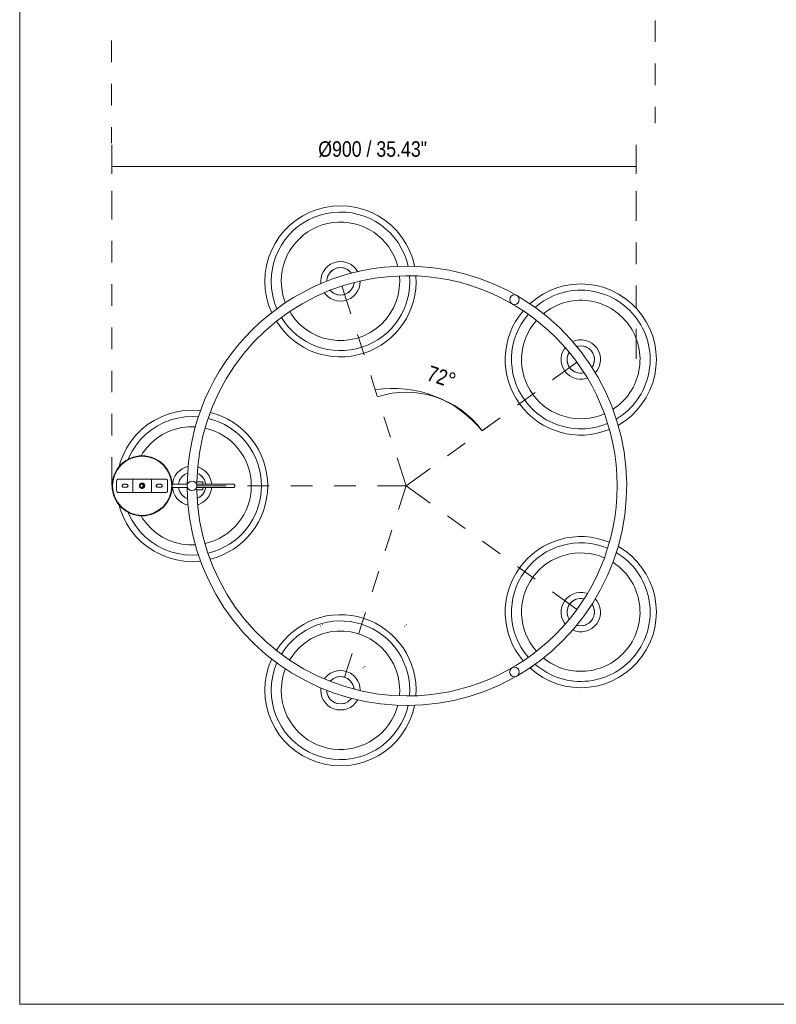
# Model space of a CAD drawing. Header units: millimetres. Extents: x 0 to 8.3, y 0 to 11.7.
# Tile 1 of 5: x 0 to 4.1, y 0 to 5.4. Entities that reach past the tile are written whole.
import ezdxf

# ---------------------------------------------------------------- set-up
doc = ezdxf.new("R2010")
doc.units = ezdxf.units.MM
doc.layers.add('PDF_Geometría', color=7, linetype='Continuous')
doc.layers.add('PDF_Texto', color=7, linetype='Continuous', true_color=0x5b5b5b)
doc.styles.add('PDF Arial Narrow', font='ARIALN.TTF')

msp = doc.modelspace()

# ---------------------------------------------------------------- linework, layer by layer
at = {"layer": 'PDF_Geometría', "lineweight": 18}
msp.add_lwpolyline([(0.0016, 11.6917), (0.0016, 0), (8.2684, 0), (8.2684, 11.6917)], close=True, dxfattribs=at)
at = {"layer": 'PDF_Geometría', "color": 254, "lineweight": 9, "true_color": 0xd2d2d2}
for points in [[(3.4725, 5.3756), (3.4725, 5.2575)], [(0.5026, 5.265), (0.5026, 5.1469)], [(3.4725, 5.1394), (3.4725, 5.0213)], [(0.5026, 5.0288), (0.5026, 4.9107)], [(3.4725, 4.9032), (3.4725, 4.8138)], [(0.5026, 4.7926), (0.5026, 4.704)], [(0.5056, 4.2885), (0.5056, 4.4448)], [(3.3687, 4.2807), (3.3687, 4.4448)], [(0.5056, 4.0523), (0.5056, 4.1704)], [(3.3687, 4.0445), (3.3687, 4.1626)], [(0.5056, 3.8161), (0.5056, 3.9342)], [(1.8104, 3.7725), (1.7611, 3.9255)], [(3.3687, 3.8083), (3.3687, 3.9264)], [(0.5056, 3.5799), (0.5056, 3.698)], [(1.8828, 3.5476), (1.8466, 3.66)], [(3.3687, 3.5262), (3.3687, 3.6902)], [(2.9129, 3.4116), (3.0431, 3.5059)], [(0.5056, 3.3437), (0.5056, 3.4618)], [(1.9552, 3.3228), (1.919, 3.4352)], [(2.7216, 3.2731), (2.8172, 3.3424)], [(0.5056, 3.1075), (0.5056, 3.2256)], [(2.0276, 3.098), (1.9914, 3.2104)], [(2.5303, 3.1346), (2.6259, 3.2039)], [(2.3389, 2.9961), (2.4346, 3.0654)], [(0.5056, 2.8331), (0.5056, 2.9894)], [(2.2433, 2.9268), (2.1131, 2.8326), (2.0638, 2.9856)], [(0.9689, 2.8326), (1.1289, 2.8326)], [(1.247, 2.8326), (1.3651, 2.8326)], [(1.4831, 2.8326), (1.6012, 2.8326)], [(1.7193, 2.8326), (1.8374, 2.8326)], [(1.9555, 2.8326), (2.1155, 2.8326)], [(2.0713, 2.703), (2.1131, 2.8326), (2.2433, 2.7383)], [(2.3389, 2.669), (2.4346, 2.5998)], [(2.0351, 2.5906), (1.9989, 2.4782)], [(2.5303, 2.5305), (2.6259, 2.4613)], [(2.7216, 2.392), (2.8172, 2.3228)], [(1.9627, 2.3658), (1.9265, 2.2533)], [(2.9129, 2.2535), (3.0431, 2.1592)], [(1.8903, 2.1409), (1.8541, 2.0285)], [(1.8179, 1.9161), (1.7761, 1.7865)]]:
    msp.add_lwpolyline(points, dxfattribs=at)
at = {"layer": 'PDF_Geometría', "color": 251, "lineweight": 9, "true_color": 0x5b5b5b}
for points in [[(0.5056, 4.6949), (0.5056, 4.5768), (3.3687, 4.5768), (3.3687, 4.6949)], [(0.5056, 4.5768), (0.5056, 4.5374)], [(3.3687, 4.5768), (3.3687, 4.5374)], [(1.9562, 3.3196), (1.9562, 3.3196)], [(2.5276, 3.1327), (2.5276, 3.1327)]]:
    msp.add_lwpolyline(points, dxfattribs=at)
at = {"layer": 'PDF_Geometría', "lineweight": 20}
for points in [[(2.1589, 4.0313), (2.1582, 4.0357), (2.147, 4.0775), (2.1315, 4.1179), (2.1119, 4.1564), (2.0883, 4.1927), (2.0611, 4.2263), (2.0306, 4.2568), (1.997, 4.284), (1.9607, 4.3076), (1.9222, 4.3272), (1.8818, 4.3427), (1.84, 4.3539), (1.7973, 4.3607), (1.7542, 4.3629), (1.711, 4.3607), (1.6683, 4.3539), (1.6265, 4.3427), (1.5861, 4.3272), (1.5476, 4.3076), (1.5114, 4.284), (1.4778, 4.2568), (1.4472, 4.2263), (1.42, 4.1927), (1.3964, 4.1564), (1.3768, 4.1179), (1.3613, 4.0775), (1.3501, 4.0357), (1.3433, 3.993), (1.3411, 3.9499), (1.3433, 3.9067), (1.3501, 3.864), (1.3613, 3.8222), (1.3768, 3.7818), (1.3787, 3.7782)], [(1.8485, 4.0014), (1.8474, 4.0037), (1.8367, 4.0191), (1.8234, 4.0324), (1.808, 4.0432), (1.791, 4.0511), (1.7729, 4.0559), (1.7542, 4.0576), (1.7354, 4.0559), (1.7173, 4.0511), (1.7003, 4.0432), (1.6849, 4.0324), (1.6716, 4.0191), (1.6609, 4.0037), (1.6529, 3.9867), (1.6481, 3.9686), (1.6464, 3.9499), (1.6476, 3.9363)], [(1.6799, 3.9577), (1.6831, 3.9729), (1.6895, 3.9872)], [(1.8141, 3.9933), (1.8097, 4), (1.7932, 4.0137), (1.7734, 4.0221), (1.7542, 4.0246), (1.7329, 4.0216), (1.7134, 4.0126), (1.6973, 3.9984), (1.6858, 3.9802), (1.68, 3.9596), (1.6801, 3.9505)], [(1.6986, 3.9998), (1.7102, 4.0103)], [(1.7238, 4.0181), (1.7386, 4.0229), (1.7542, 4.0246), (1.7697, 4.0229), (1.7845, 4.0181), (1.7981, 4.0103), (1.8097, 3.9998)], [(1.4765, 3.7847), (1.4838, 3.772), (1.5063, 3.7419), (1.5321, 3.7145), (1.5609, 3.6903), (1.5924, 3.6696), (1.626, 3.6527), (1.6614, 3.6399), (1.698, 3.6312), (1.7353, 3.6268), (1.773, 3.6268), (1.8103, 3.6312), (1.847, 3.6399), (1.8823, 3.6527), (1.9159, 3.6696), (1.9474, 3.6903), (1.9762, 3.7145), (2.002, 3.7419), (2.0245, 3.772), (2.0433, 3.8046), (2.0582, 3.8392), (2.069, 3.8752), (2.0755, 3.9123), (2.0777, 3.9499), (2.076, 3.9789)], [(1.6667, 3.8876), (1.6716, 3.8806), (1.6849, 3.8673), (1.7003, 3.8566), (1.7173, 3.8486), (1.7354, 3.8438), (1.7542, 3.8421), (1.7729, 3.8438), (1.791, 3.8486), (1.808, 3.8566), (1.8234, 3.8673), (1.8367, 3.8806), (1.8474, 3.896), (1.8554, 3.913), (1.8602, 3.9311), (1.8619, 3.9499), (1.8618, 3.9509)], [(1.6986, 3.8997), (1.7152, 3.886), (1.7349, 3.8776), (1.7542, 3.8751), (1.7754, 3.8781), (1.7949, 3.8871), (1.811, 3.9013), (1.8225, 3.9195), (1.8283, 3.9401), (1.8283, 3.9435)], [(3.271, 3.1636), (3.2734, 3.1649), (3.3097, 3.1884), (3.3433, 3.2157), (3.3738, 3.2462), (3.401, 3.2798), (3.4246, 3.3161), (3.4442, 3.3546), (3.4597, 3.395), (3.4709, 3.4367), (3.4777, 3.4794), (3.4799, 3.5226), (3.4777, 3.5658), (3.4709, 3.6085), (3.4597, 3.6503), (3.4442, 3.6906), (3.4246, 3.7292), (3.401, 3.7654), (3.3738, 3.799), (3.3433, 3.8296), (3.3097, 3.8568), (3.2734, 3.8804), (3.2349, 3.9), (3.1945, 3.9155), (3.1527, 3.9267), (3.11, 3.9334), (3.0669, 3.9357), (3.0237, 3.9334), (2.981, 3.9267), (2.9392, 3.9155), (2.8989, 3.9), (2.8603, 3.8804), (2.8241, 3.8568), (2.7905, 3.8296), (2.7878, 3.8269)], [(1.7845, 3.8816), (1.7697, 3.8768), (1.7542, 3.8752), (1.7386, 3.8768), (1.7238, 3.8816), (1.7102, 3.8894), (1.6986, 3.8999)], [(1.8097, 3.8999), (1.7981, 3.8894)], [(1.8252, 3.9268), (1.8188, 3.9125)], [(2.7229, 1.797), (2.7705, 1.8254), (2.8411, 1.875), (2.9081, 1.9295), (2.9709, 1.9886), (3.0294, 2.0522), (3.0831, 2.1197), (3.1318, 2.191), (3.1753, 2.2655), (3.2133, 2.343), (3.2457, 2.423), (3.2722, 2.5052), (3.2928, 2.589), (3.3072, 2.6741), (3.3156, 2.76), (3.3177, 2.8463), (3.3136, 2.9325), (3.3033, 3.0182), (3.2869, 3.103), (3.2645, 3.1863), (3.2361, 3.2679), (3.2019, 3.3471), (3.1622, 3.4237), (3.117, 3.4973), (3.0667, 3.5674), (3.0114, 3.6337), (2.9515, 3.6959), (2.8874, 3.7536), (2.8192, 3.8066), (2.7474, 3.8545), (2.7233, 3.8682)], [(3.1461, 3.45), (3.1562, 3.4624), (3.1653, 3.4788), (3.1714, 3.4966), (3.1743, 3.5151), (3.174, 3.5339), (3.1704, 3.5523), (3.1637, 3.5699), (3.154, 3.5859), (3.1417, 3.6001), (3.1271, 3.6119), (3.1107, 3.621), (3.0929, 3.6272), (3.0744, 3.6301), (3.0556, 3.6298), (3.0372, 3.6262), (3.022, 3.6203)], [(2.9812, 3.5874), (2.9776, 3.5829), (2.9684, 3.5664), (2.9623, 3.5487), (2.9594, 3.5301), (2.9597, 3.5114), (2.9633, 3.4929), (2.97, 3.4754), (2.9797, 3.4593), (2.992, 3.4451), (3.0066, 3.4333), (3.023, 3.4242), (3.0408, 3.4181), (3.0593, 3.4152), (3.0781, 3.4155), (3.0966, 3.4191), (3.1021, 3.4212)], [(3.0669, 3.5973), (3.0824, 3.5957)], [(3.0972, 3.5909), (3.1108, 3.5831)], [(3.1316, 3.56), (3.1379, 3.5457), (3.1412, 3.5304)], [(3.0022, 3.4853), (2.9958, 3.4995), (2.9926, 3.5148)], [(3.0365, 3.4544), (3.023, 3.4622), (3.0113, 3.4726)], [(3.0669, 3.4479), (3.0513, 3.4496)], [(3.0836, 3.45), (3.0824, 3.4496)], [(0.9897, 3.243), (0.9866, 3.2435), (0.9435, 3.2458), (0.9003, 3.2435), (0.8576, 3.2367), (0.8158, 3.2255), (0.7754, 3.21), (0.7369, 3.1904), (0.7007, 3.1669), (0.6671, 3.1397), (0.6365, 3.1091), (0.6093, 3.0755), (0.5857, 3.0392), (0.5661, 3.0007), (0.5506, 2.9603), (0.5444, 2.9373)], [(0.9788, 3.2096), (0.9435, 3.2115), (0.9039, 3.2094), (0.8647, 3.2032), (0.8264, 3.1929), (0.7894, 3.1787), (0.7541, 3.1607), (0.7208, 3.1391), (0.69, 3.1142), (0.662, 3.0861), (0.637, 3.0553), (0.6154, 3.0221), (0.5974, 2.9868), (0.5938, 2.9773)], [(0.9613, 3.1557), (0.9246, 3.1557), (0.8873, 3.1513), (0.8506, 3.1427), (0.8153, 3.1298), (0.7817, 3.1129), (0.7502, 3.0922), (0.7214, 3.068), (0.6956, 3.0407), (0.6731, 3.0105), (0.6649, 2.9963)], [(0.9217, 2.938), (0.9066, 2.9339), (0.8896, 2.926), (0.8742, 2.9152), (0.8609, 2.9019), (0.8502, 2.8866), (0.8422, 2.8695), (0.8374, 2.8514), (0.8365, 2.8417)], [(1.0504, 2.8417), (1.0495, 2.8514), (1.0447, 2.8695), (1.0367, 2.8866), (1.026, 2.9019), (1.0127, 2.9152), (0.9973, 2.926), (0.9803, 2.9339), (0.9745, 2.9355)], [(0.6122, 2.8688), (0.6112, 2.8688), (0.6098, 2.8688), (0.6082, 2.8688), (0.6065, 2.8688)], [(0.6169, 2.8688), (0.6149, 2.8688), (0.6135, 2.8688)], [(0.6262, 2.8688), (0.6228, 2.8688), (0.6197, 2.8688), (0.6177, 2.8688)], [(0.6197, 2.7966), (0.6197, 2.8688)], [(0.7275, 2.8688), (0.7262, 2.8688), (0.7241, 2.8688), (0.7214, 2.8688), (0.7182, 2.8688), (0.7148, 2.8688)], [(0.7214, 2.8688), (0.7214, 2.7966)], [(0.7345, 2.8688), (0.7328, 2.8688), (0.7312, 2.8688), (0.7298, 2.8688), (0.7288, 2.8688)], [(0.92, 2.9034), (0.9027, 2.8954), (0.8866, 2.8812), (0.8751, 2.8631), (0.8693, 2.8424)], [(0.8694, 2.8416), (0.8724, 2.8558), (0.8788, 2.87)], [(0.8879, 2.8827), (0.8995, 2.8931)], [(0.9003, 2.8936), (0.9131, 2.9009), (0.92, 2.9032)], [(1.0029, 2.8539), (1.0029, 2.8517), (1.0029, 2.8482), (1.0029, 2.8437), (1.0029, 2.8417), (1.0029, 2.8426), (1.0029, 2.8438), (1.0029, 2.8426), (1.0029, 2.8417), (1.0029, 2.8437), (1.0029, 2.8482), (1.0029, 2.8517), (1.0029, 2.8539), (1.0029, 2.8547), (0.9694, 2.8547)], [(1.0174, 2.8417), (1.0173, 2.8445), (1.0109, 2.865), (0.999, 2.8828), (0.9824, 2.8965), (0.9723, 2.9008)], [(0.9724, 2.9014), (0.9738, 2.9009)], [(0.9874, 2.8931), (0.999, 2.8827)], [(1.0081, 2.87), (1.0145, 2.8558), (1.0175, 2.8417)], [(0.6667, 2.8468), (0.6705, 2.8468), (0.6743, 2.8468)], [(0.6743, 2.8186), (0.6705, 2.8186), (0.6667, 2.8186)], [(0.6765, 2.8417), (0.6687, 2.8417), (0.6673, 2.8417)], [(0.6765, 2.8237), (0.6687, 2.8237), (0.6673, 2.8237)], [(0.9182, 2.8417), (0.9117, 2.8417), (0.867, 2.8417), (0.8341, 2.8417)], [(0.9182, 2.8237), (0.9117, 2.8237), (0.867, 2.8237), (0.8341, 2.8237)], [(0.8365, 2.8237), (0.8374, 2.814), (0.8422, 2.7958), (0.8502, 2.7788), (0.8609, 2.7634), (0.8742, 2.7502), (0.8896, 2.7394), (0.9066, 2.7315), (0.9216, 2.7274)], [(0.8696, 2.8237), (0.8696, 2.8209), (0.876, 2.8004), (0.8879, 2.7826), (0.9045, 2.7689), (0.92, 2.7622)], [(0.8788, 2.7953), (0.8724, 2.8096)], [(0.9169, 2.8237), (0.9168, 2.8191), (0.9209, 2.7328), (0.9312, 2.6471), (0.9476, 2.5624), (0.97, 2.479), (0.9984, 2.3975), (1.0325, 2.3182), (1.0723, 2.2416), (1.1175, 2.1681), (1.1678, 2.098), (1.2231, 2.0316), (1.2829, 1.9695), (1.3471, 1.9117), (1.4153, 1.8588), (1.4871, 1.8109), (1.5621, 1.7682), (1.6401, 1.7311), (1.7204, 1.6997), (1.8029, 1.6741), (1.8869, 1.6545), (1.9722, 1.641), (2.0582, 1.6336), (2.1172, 1.6322), (2.2035, 1.6353), (2.2893, 1.6446), (2.3742, 1.66), (2.4578, 1.6815), (2.5397, 1.709), (2.6193, 1.7422), (2.6964, 1.7811), (2.7124, 1.7907)], [(1.0035, 2.8417), (1.0519, 2.8417), (1.0895, 2.8417), (1.1127, 2.8417), (1.1345, 2.8417), (1.1498, 2.8417), (1.1642, 2.8417), (1.168, 2.8417), (1.148, 2.8417), (1.1245, 2.8417), (1.0971, 2.8417), (1.0661, 2.8417), (1.0321, 2.8417), (0.9949, 2.8417), (0.9671, 2.8417)], [(1.0035, 2.8237), (1.0519, 2.8237), (1.0895, 2.8237), (1.1127, 2.8237), (1.1345, 2.8237), (1.1498, 2.8237), (1.1642, 2.8237), (1.168, 2.8237), (1.148, 2.8237), (1.1245, 2.8237), (1.0971, 2.8237), (1.0661, 2.8237), (1.0321, 2.8237), (0.9949, 2.8237), (0.9671, 2.8237)], [(0.9694, 2.8107), (1.0029, 2.8107), (1.0029, 2.8114), (1.0029, 2.8136), (1.0029, 2.8171), (1.0029, 2.8217), (1.0029, 2.8239), (1.0029, 2.8227), (1.0029, 2.8216), (1.0029, 2.8227), (1.0029, 2.8237), (1.0029, 2.8217), (1.0029, 2.8171), (1.0029, 2.8136), (1.0029, 2.8114)], [(0.9723, 2.7645), (0.9842, 2.77), (1.0003, 2.7841), (1.0118, 2.8023), (1.0176, 2.823)], [(0.9745, 2.7299), (0.9803, 2.7315), (0.9973, 2.7394), (1.0127, 2.7502), (1.026, 2.7634), (1.0367, 2.7788), (1.0447, 2.7958), (1.0495, 2.814), (1.0504, 2.8238)], [(1.0175, 2.8237), (1.0145, 2.8096), (1.0081, 2.7953)], [(1.1683, 2.8417), (1.1717, 2.8411), (1.174, 2.8397), (1.1755, 2.8382), (1.1769, 2.8355), (1.1773, 2.8327), (1.1767, 2.8293), (1.1747, 2.8263), (1.1718, 2.8244), (1.1684, 2.8237), (1.1683, 2.8237)], [(0.6065, 2.7966), (0.6082, 2.7966), (0.6098, 2.7966), (0.6112, 2.7966), (0.6122, 2.7966)], [(0.6135, 2.7966), (0.6149, 2.7966), (0.6169, 2.7966)], [(0.6177, 2.7966), (0.6197, 2.7966), (0.6228, 2.7966), (0.6262, 2.7966)], [(0.7148, 2.7966), (0.7182, 2.7966), (0.7214, 2.7966), (0.7241, 2.7966), (0.7262, 2.7966), (0.7275, 2.7966)], [(0.7288, 2.7966), (0.7298, 2.7966), (0.7312, 2.7966), (0.7328, 2.7966), (0.7345, 2.7966)], [(0.8995, 2.7723), (0.8879, 2.7827)], [(0.92, 2.7622), (0.9131, 2.7644)], [(0.999, 2.7827), (0.9874, 2.7723), (0.9738, 2.7644), (0.9724, 2.764)], [(0.5444, 2.7281), (0.5506, 2.705), (0.5661, 2.6647), (0.5857, 2.6262), (0.6093, 2.5899), (0.6365, 2.5563), (0.6671, 2.5257), (0.7007, 2.4985), (0.7369, 2.475), (0.7754, 2.4553), (0.8158, 2.4398), (0.8576, 2.4286), (0.9003, 2.4219), (0.9435, 2.4196), (0.9866, 2.4219), (0.9897, 2.4224)], [(0.5938, 2.6881), (0.5974, 2.6786), (0.6154, 2.6433), (0.637, 2.61), (0.662, 2.5792), (0.69, 2.5512), (0.7208, 2.5262), (0.7541, 2.5047), (0.7894, 2.4867), (0.8264, 2.4724), (0.8647, 2.4622), (0.9039, 2.456), (0.9435, 2.4539), (0.9788, 2.4558)], [(0.6649, 2.6691), (0.6731, 2.6549), (0.6956, 2.6247), (0.7214, 2.5973), (0.7502, 2.5731), (0.7817, 2.5525), (0.8153, 2.5356), (0.8506, 2.5227), (0.8873, 2.514), (0.9246, 2.5097), (0.9613, 2.5097)], [(2.7878, 1.8384), (2.7905, 1.8358), (2.8241, 1.8086), (2.8603, 1.785), (2.8989, 1.7654), (2.9392, 1.7499), (2.981, 1.7387), (3.0237, 1.7319), (3.0669, 1.7297), (3.11, 1.7319), (3.1527, 1.7387), (3.1945, 1.7499), (3.2349, 1.7654), (3.2734, 1.785), (3.3097, 1.8086), (3.3433, 1.8358), (3.3738, 1.8664), (3.401, 1.9), (3.4246, 1.9362), (3.4442, 1.9747), (3.4597, 2.0151), (3.4709, 2.0569), (3.4777, 2.0996), (3.4799, 2.1428), (3.4777, 2.1859), (3.4709, 2.2286), (3.4597, 2.2704), (3.4442, 2.3108), (3.4246, 2.3493), (3.401, 2.3855), (3.3738, 2.4192), (3.3433, 2.4497), (3.3097, 2.4769), (3.2734, 2.5005), (3.2711, 2.5017)], [(3.1021, 2.2442), (3.0966, 2.2463), (3.0781, 2.2499), (3.0593, 2.2502), (3.0408, 2.2473), (3.023, 2.2412), (3.0066, 2.2321), (2.992, 2.2202), (2.9797, 2.2061), (2.97, 2.19), (2.9633, 2.1724), (2.9597, 2.154), (2.9594, 2.1352), (2.9623, 2.1167), (2.9684, 2.0989), (2.9776, 2.0825), (2.9812, 2.078)], [(3.0113, 2.1927), (3.023, 2.2032), (3.0365, 2.211)], [(3.022, 2.045), (3.0372, 2.0392), (3.0556, 2.0356), (3.0744, 2.0353), (3.0929, 2.0382), (3.1107, 2.0443), (3.1271, 2.0534), (3.1417, 2.0653), (3.154, 2.0794), (3.1637, 2.0955), (3.1704, 2.1131), (3.174, 2.1315), (3.1743, 2.1503), (3.1714, 2.1688), (3.1653, 2.1866), (3.1562, 2.203), (3.1461, 2.2154)], [(2.9926, 2.1506), (2.9958, 2.1658), (3.0022, 2.1801)], [(3.1379, 2.1658), (3.1412, 2.1506)], [(2.9958, 2.1197), (2.9926, 2.1349)], [(3.003, 2.1043), (3.0022, 2.1054)], [(3.1412, 2.1349), (3.1379, 2.1197)], [(1.6468, 2.0672), (1.6468, 2.0645)], [(1.6562, 2.0753), (1.6562, 2.0726)], [(2.1061, 2.0672), (2.1061, 2.0644)], [(2.1155, 2.0753), (2.1155, 2.0725)], [(3.1108, 2.0823), (3.0972, 2.0745)], [(3.1224, 2.0928), (3.1112, 2.0827)], [(2.076, 1.6864), (2.0777, 1.7157), (2.0755, 1.7533), (2.069, 1.7904), (2.0582, 1.8264), (2.0433, 1.861), (2.0245, 1.8935), (2.002, 1.9237), (1.9762, 1.9511), (1.9474, 1.9753), (1.9159, 1.996), (1.8823, 2.0129), (1.847, 2.0257), (1.8103, 2.0344), (1.773, 2.0388), (1.7353, 2.0388), (1.698, 2.0344), (1.6614, 2.0257), (1.626, 2.0129), (1.5924, 1.996), (1.5609, 1.9753), (1.5321, 1.9511), (1.5063, 1.9237), (1.4838, 1.8935), (1.4764, 1.8807)], [(1.3786, 1.8873), (1.3768, 1.8838), (1.3613, 1.8434), (1.3501, 1.8016), (1.3433, 1.7589), (1.3411, 1.7157), (1.3433, 1.6726), (1.3501, 1.6299), (1.3613, 1.5881), (1.3768, 1.5477), (1.3964, 1.5092), (1.42, 1.4729), (1.4472, 1.4393), (1.4778, 1.4088), (1.5114, 1.3816), (1.5476, 1.358), (1.5861, 1.3384), (1.6265, 1.3229), (1.6683, 1.3117), (1.711, 1.3049), (1.7542, 1.3027), (1.7973, 1.3049), (1.84, 1.3117), (1.8818, 1.3229), (1.9222, 1.3384), (1.9607, 1.358), (1.997, 1.3816), (2.0306, 1.4088), (2.0611, 1.4393), (2.0883, 1.4729), (2.1119, 1.5092), (2.1315, 1.5477), (2.147, 1.5881), (2.1582, 1.6299), (2.1589, 1.6341)], [(1.8765, 1.8375), (1.8791, 1.8375)], [(1.8859, 1.8456), (1.8885, 1.8456)], [(2.795, 1.8375), (2.7977, 1.8375)], [(2.8044, 1.8456), (2.8071, 1.8456)], [(1.8618, 1.715), (1.8619, 1.7157), (1.8602, 1.7344), (1.8554, 1.7526), (1.8474, 1.7696), (1.8367, 1.785), (1.8234, 1.7983), (1.808, 1.809), (1.791, 1.817), (1.7729, 1.8218), (1.7542, 1.8235), (1.7354, 1.8218), (1.7173, 1.817), (1.7003, 1.809), (1.6849, 1.7983), (1.6716, 1.785), (1.6666, 1.7778)], [(1.8281, 1.7219), (1.828, 1.7275), (1.8216, 1.748), (1.8097, 1.7659), (1.7932, 1.7796), (1.7734, 1.788), (1.7542, 1.7905), (1.7329, 1.7875), (1.7134, 1.7785), (1.698, 1.765)], [(1.6986, 1.7657), (1.7102, 1.7762)], [(1.7238, 1.784), (1.7386, 1.7888), (1.7542, 1.7904), (1.7697, 1.7888), (1.7845, 1.784), (1.7981, 1.7762), (1.8097, 1.7657)], [(1.6476, 1.7291), (1.6464, 1.7157), (1.6481, 1.697), (1.6529, 1.6789), (1.6609, 1.6619), (1.6716, 1.6465), (1.6849, 1.6332), (1.7003, 1.6224), (1.7173, 1.6145), (1.7354, 1.6096), (1.7542, 1.608), (1.7729, 1.6096), (1.791, 1.6145), (1.808, 1.6224), (1.8234, 1.6332), (1.8367, 1.6465), (1.8474, 1.6619), (1.8484, 1.664)], [(1.8188, 1.7531), (1.8252, 1.7388), (1.8284, 1.7235)], [(1.6895, 1.6784), (1.6831, 1.6927), (1.6799, 1.7079)], [(1.6801, 1.7149), (1.6803, 1.704), (1.6867, 1.6835), (1.6986, 1.6656), (1.7152, 1.6519), (1.7349, 1.6435), (1.7542, 1.6409), (1.7754, 1.644), (1.7949, 1.653), (1.811, 1.6672), (1.8137, 1.6713)], [(1.7845, 1.6475), (1.7697, 1.6427), (1.7542, 1.641), (1.7386, 1.6427), (1.7238, 1.6475), (1.7102, 1.6553), (1.6986, 1.6658)], [(1.8097, 1.6658), (1.7981, 1.6553)]]:
    msp.add_lwpolyline(points, dxfattribs=at)
for points in [[(2.1235, 4.0329, 0.895383), (1.3754, 3.9499), (1.3774, 3.9103), (1.3837, 3.8711), (1.3939, 3.8328), (1.4067, 3.7994)], [(2.0671, 4.0309, 0.881259), (1.4306, 3.9499), (1.4328, 3.9123), (1.4393, 3.8752), (1.4501, 3.8392), (1.4534, 3.8315)], [(2.7106, 3.8754), (2.6724, 3.8971), (2.5944, 3.9343), (2.514, 3.9657), (2.4316, 3.9913), (2.3475, 4.0109), (2.2623, 4.0244), (2.1763, 4.0317), (2.1172, 4.0332, 0.412401), (0.9174, 2.8414)], [(0.9639, 2.8477), (0.965, 2.8493), (0.9682, 2.8532), (0.9694, 2.8547), (0.9694, 2.8547), (0.9742, 2.939), (0.9851, 3.0227), (1.0021, 3.1053), (1.0251, 3.1865), (1.0541, 3.2658), (1.0888, 3.3428), (1.129, 3.417), (1.1746, 3.488), (1.2253, 3.5555), (1.2808, 3.6191), (1.3409, 3.6784), (1.4051, 3.7331), (1.4732, 3.783), (1.5448, 3.8278), (1.6194, 3.8672), (1.6968, 3.9009), (1.7764, 3.9289), (1.8579, 3.951), (1.9408, 3.9671), (2.0246, 3.977), (2.1089, 3.9807), (2.1172, 3.9807, -1), (2.1172, 1.6847), (2.0329, 1.6878), (1.949, 1.6971), (1.866, 1.7125), (1.7844, 1.734), (1.7046, 1.7614), (1.627, 1.7946), (1.552, 1.8335), (1.4801, 1.8777), (1.4117, 1.9271), (1.347, 1.9814), (1.2866, 2.0403), (1.2306, 2.1034), (1.1794, 2.1706), (1.1333, 2.2413), (1.0925, 2.3152), (1.0572, 2.3918), (1.0277, 2.4709), (1.0041, 2.552), (0.9865, 2.6345), (0.975, 2.7181), (0.9696, 2.8024), (0.9694, 2.8107), (0.9694, 2.8107), (0.9682, 2.8122), (0.965, 2.816), (0.9639, 2.8176)], [(3.2599, 3.197, 0.442131), (3.3733, 3.7453, 0.442009), (2.817, 3.807)], [(3.242, 3.2506, 0.430918), (3.3286, 3.7128, 0.431151), (2.862, 3.7731)], [(2.9926, 3.5304), (2.9958, 3.5457), (3.0022, 3.56), (3.003, 3.5611, 0.67339), (3.0836, 3.4505)], [(3.1412, 3.5148), (3.1379, 3.4995), (3.1316, 3.4853), (3.1277, 3.4797, 0.725355), (3.0443, 3.5934), (3.0513, 3.5957)], [(0.6628, 2.8249, 0.668465), (0.6758, 2.8354), (0.6751, 2.8372), (0.6736, 2.8391), (0.6718, 2.8405), (0.6696, 2.8414), (0.6673, 2.8417), (0.6649, 2.8414), (0.6628, 2.8405)], [(2.8168, 1.8585, 0.442143), (3.3733, 1.9201, 0.442131), (3.2599, 2.4684)], [(2.862, 1.8923, 0.431161), (3.3286, 1.9526, 0.430894), (3.242, 2.4148)], [(3.0513, 2.2158), (3.0669, 2.2175), (3.0824, 2.2158), (3.0836, 2.2154, 0.673232), (3.0034, 2.1047)], [(3.0824, 2.0697), (3.0669, 2.068), (3.0513, 2.0697), (3.0442, 2.0718, 0.725175), (3.1276, 2.1856), (3.1312, 2.1806)], [(1.4066, 1.8659), (1.3939, 1.8328), (1.3837, 1.7945), (1.3774, 1.7553), (1.3754, 1.7157, 0.895122), (2.1234, 1.6325)], [(1.4533, 1.8339), (1.4501, 1.8264), (1.4393, 1.7904), (1.4328, 1.7533), (1.4306, 1.7157, 0.880904), (2.067, 1.6345)]]:
    msp.add_lwpolyline(points, format="xyb", dxfattribs=at)
at = {"layer": 'PDF_Geometría', "color": 251, "lineweight": 9, "true_color": 0x5b5b5b}
msp.add_lwpolyline([(1.9562, 3.3196, -0.324658), (2.5276, 3.1327), (2.5594, 3.1557)], format="xyb", dxfattribs=at)
at = {"layer": 'PDF_Geometría', "lineweight": 20}
for points in [[(0.6705, 2.6713), (0.702, 2.6744), (0.7322, 2.6835), (0.7601, 2.6984), (0.7845, 2.7185), (0.8046, 2.7429), (0.8195, 2.7707), (0.8288, 2.801), (0.8319, 2.8324), (0.8289, 2.8639), (0.8198, 2.8941), (0.8049, 2.922), (0.7849, 2.9465), (0.7606, 2.9666), (0.7327, 2.9816), (0.7025, 2.9909), (0.6711, 2.9941), (0.6705, 2.9941), (0.6391, 2.991), (0.6088, 2.9818), (0.5809, 2.9669), (0.5565, 2.9469), (0.5364, 2.9225), (0.5215, 2.8946), (0.5123, 2.8644), (0.5091, 2.833), (0.5122, 2.8015), (0.5213, 2.7712), (0.5361, 2.7433), (0.5561, 2.7189), (0.5805, 2.6987), (0.6083, 2.6838), (0.6385, 2.6745), (0.67, 2.6713)], [(0.8099, 2.8589), (0.8099, 2.8064), (0.8096, 2.8039), (0.8086, 2.8015), (0.807, 2.7995), (0.805, 2.7979), (0.8026, 2.7969), (0.8001, 2.7966), (0.7345, 2.7966), (0.7311, 2.7966), (0.7279, 2.7966), (0.7252, 2.7966), (0.7231, 2.7966), (0.7218, 2.7966), (0.7214, 2.7966), (0.7211, 2.7966), (0.7205, 2.7966), (0.7194, 2.7966), (0.7181, 2.7966), (0.7165, 2.7966), (0.7148, 2.7966), (0.6262, 2.7966), (0.6245, 2.7966), (0.6229, 2.7966), (0.6216, 2.7966), (0.6205, 2.7966), (0.6199, 2.7966), (0.6197, 2.7966), (0.6192, 2.7966), (0.6179, 2.7966), (0.6158, 2.7966), (0.6131, 2.7966), (0.6099, 2.7966), (0.6065, 2.7966), (0.5409, 2.7966), (0.5384, 2.7969), (0.536, 2.7979), (0.534, 2.7995), (0.5324, 2.8015), (0.5314, 2.8039), (0.5311, 2.8064), (0.5311, 2.8589), (0.5314, 2.8615), (0.5324, 2.8639), (0.534, 2.8659), (0.536, 2.8675), (0.5384, 2.8684), (0.5409, 2.8688), (0.6065, 2.8688), (0.6099, 2.8688), (0.6131, 2.8688), (0.6158, 2.8688), (0.6179, 2.8688), (0.6192, 2.8688), (0.6197, 2.8688), (0.6199, 2.8688), (0.6205, 2.8688), (0.6216, 2.8688), (0.6229, 2.8688), (0.6245, 2.8688), (0.6262, 2.8688), (0.7148, 2.8688), (0.7165, 2.8688), (0.7181, 2.8688), (0.7194, 2.8688), (0.7205, 2.8688), (0.7211, 2.8688), (0.7214, 2.8688), (0.7218, 2.8688), (0.7231, 2.8688), (0.7252, 2.8688), (0.7279, 2.8688), (0.7311, 2.8688), (0.7345, 2.8688), (0.8001, 2.8688), (0.8026, 2.8684), (0.805, 2.8675), (0.807, 2.8659), (0.8086, 2.8639), (0.8096, 2.8615)], [(0.5852, 2.8409), (0.5873, 2.8406), (0.5893, 2.8398), (0.591, 2.8385), (0.5923, 2.8368), (0.5931, 2.8348), (0.5934, 2.8327), (0.5931, 2.8306), (0.5923, 2.8286), (0.591, 2.8269), (0.5893, 2.8256), (0.5873, 2.8248), (0.5852, 2.8245), (0.5688, 2.8245), (0.5666, 2.8248), (0.5647, 2.8256), (0.563, 2.8269), (0.5617, 2.8286), (0.5608, 2.8306), (0.5606, 2.8327), (0.5608, 2.8348), (0.5617, 2.8368), (0.563, 2.8385), (0.5647, 2.8398), (0.5666, 2.8406), (0.5688, 2.8409)], [(0.6705, 2.8212), (0.6786, 2.8246), (0.682, 2.8327), (0.6786, 2.8408), (0.6705, 2.8442), (0.6624, 2.8408), (0.659, 2.8327), (0.6624, 2.8246)], [(0.7723, 2.8245), (0.7558, 2.8245), (0.7537, 2.8248), (0.7517, 2.8256), (0.7501, 2.8269), (0.7487, 2.8286), (0.7479, 2.8306), (0.7476, 2.8327), (0.7479, 2.8348), (0.7487, 2.8368), (0.7501, 2.8385), (0.7517, 2.8398), (0.7537, 2.8406), (0.7558, 2.8409), (0.7723, 2.8409), (0.7744, 2.8406), (0.7764, 2.8398), (0.7781, 2.8385), (0.7794, 2.8368), (0.7802, 2.8348), (0.7805, 2.8327), (0.7802, 2.8306), (0.7794, 2.8286), (0.7781, 2.8269), (0.7764, 2.8256), (0.7744, 2.8248)]]:
    msp.add_lwpolyline(points, close=True, dxfattribs=at)
for centre, radius in [((2.7046, 3.85), 0.0262), ((0.6705, 2.8327), 0.164), ((0.6705, 2.8327), 0.1614), ((0.9426, 2.8327), 0.0262), ((0.6705, 2.8327), 0.0148), ((2.7044, 1.8155), 0.0262)]:
    msp.add_circle(centre, radius, dxfattribs=at)
for centre, radius, start, end in [((1.7544, 3.9492), 0.4124, 211.8755, 4.0663), ((1.7543, 3.9494), 0.3783, 211.4369, 4.6514), ((3.0664, 3.5222), 0.4124, 139.8084, 292.3058), ((3.0665, 3.5223), 0.3783, 139.3079, 292.7135), ((3.0663, 3.5222), 0.3229, 138.5215, 293.4656), ((0.9441, 2.8327), 0.4124, 283.7031, 76.2969), ((0.9439, 2.8327), 0.3783, 283.3006, 76.6994), ((0.9441, 2.8327), 0.3229, 282.3905, 77.6106), ((3.0664, 2.1431), 0.4124, 67.6946, 220.1913), ((3.0665, 2.143), 0.3783, 67.2865, 220.692), ((3.0663, 2.1431), 0.3229, 66.5344, 221.4785), ((1.7544, 1.7164), 0.4124, 355.9037, 148.1483), ((1.7543, 1.7162), 0.3783, 355.3983, 148.5958)]:
    msp.add_arc(centre, radius, start, end, dxfattribs=at)
at = {"layer": 'PDF_Geometría', "color": 251, "lineweight": 9, "true_color": 0x5b5b5b}
msp.add_arc((2.0427, 2.7428), 0.6221, 38.7995, 99.1141, dxfattribs=at)

# ---------------------------------------------------------------- texts
at = {"layer": 'PDF_Texto', "insert": (1.6326, 4.6712), "char_height": 0.084498, "attachment_point": 4, "style": 'PDF Arial Narrow'}
msp.add_mtext('Ø900 / 35.43"', dxfattribs=at)
at = {"layer": 'PDF_Texto', "insert": (2.2328, 3.4518), "char_height": 0.0845, "attachment_point": 4, "rotation": 341.8781, "style": 'PDF Arial Narrow'}
msp.add_mtext('72°', dxfattribs=at)

doc.saveas('drawing.dxf')
